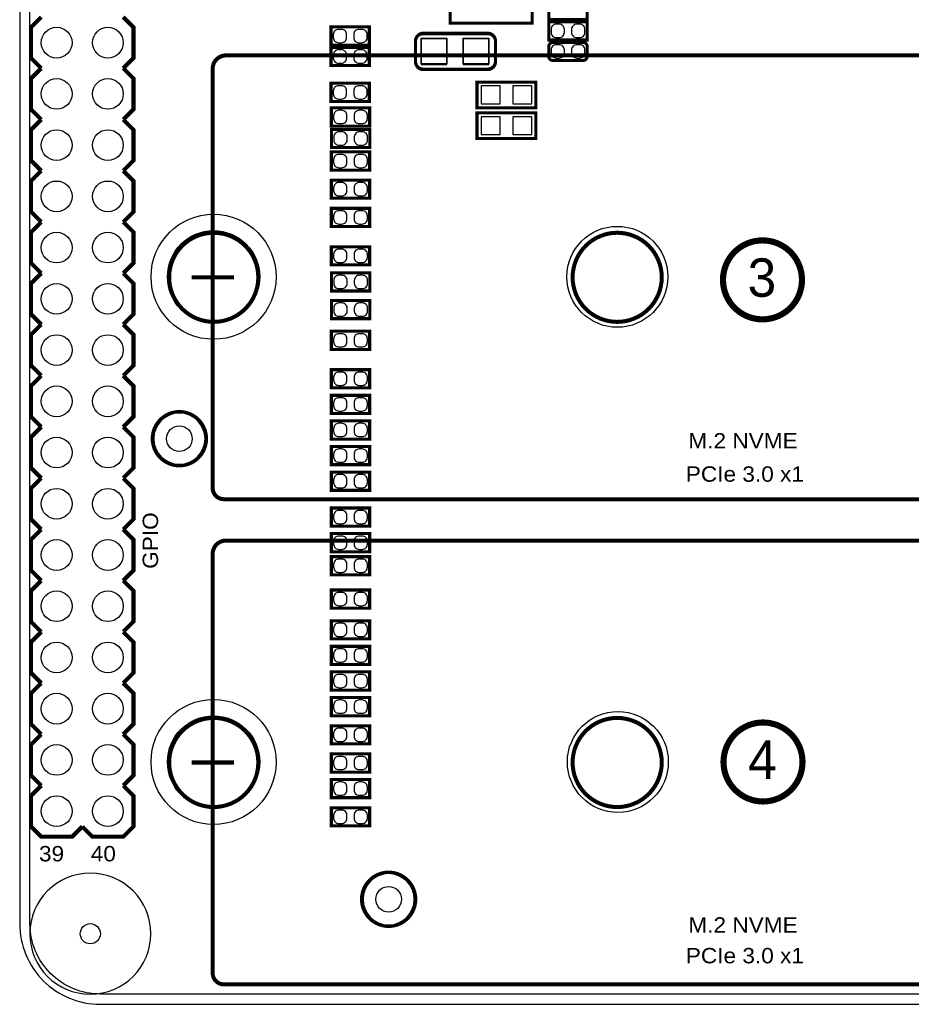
# Model space of a CAD drawing. Extents: x 0 to 160, y 0 to 118.
# Tile 1 of 13: x 0 to 44, y 0 to 49. Entities that reach past the tile are written whole.
import ezdxf

# ---------------------------------------------------------------- set-up
doc = ezdxf.new("R2010")
doc.units = 0
for name, color, linetype in [('BG_OUTLINE', 254, 'CONTINUOUS'), ('PG_SILKSCREEN_BOTTOM', 12, 'CONTINUOUS'), ('PG_SILKSCREEN_TOP', 9, 'CONTINUOUS'), ('PIN_BOTTOM', 1, 'CONTINUOUS'), ('PIN_TOP', 110, 'CONTINUOUS'), ('RKI_ALL', 40, 'CONTINUOUS'), ('RKO_ALL', 23, 'CONTINUOUS'), ('RKO_BOTTOM', 23, 'CONTINUOUS'), ('RKO_TOP', 23, 'CONTINUOUS'), ('VKO_BOTTOM', 23, 'CONTINUOUS'), ('VKO_TOP', 23, 'CONTINUOUS')]:
    doc.layers.add(name, color=color, linetype=linetype)

msp = doc.modelspace()

# ---------------------------------------------------------------- linework, layer by layer
at = {"layer": 'BG_OUTLINE'}
msp.add_lwpolyline([(3.999992, 0), (155.999688, 0, 0.414214), (159.99968, 3.999992), (159.99968, 111.999776, 0.414214), (155.999688, 115.999768), (151.13, 115.999768), (150.416768, 116.713), (141.224, 116.713), (140.510768, 115.999768), (50.165, 115.999768), (49.735232, 115.57), (43.228768, 115.57), (42.799, 115.999768), (15.748, 115.999768), (15.415768, 116.332), (13.921232, 116.332), (13.589, 115.999768), (3.999992, 115.999768, 0.414214), (0, 111.999776), (0, 3.999992, 0.414214)], format="xyb", close=True, dxfattribs=at)
at = {"layer": 'PG_SILKSCREEN_BOTTOM', "const_width": 0.1524}
for points in [[(23.5839, 47.7393), (23.5839, 46.7233, -0.414214), (23.2029, 46.3423), (20.0025, 46.3423, -0.414214), (19.6215, 46.7233), (19.6215, 47.7393, -0.414214), (20.0025, 48.1203), (23.2029, 48.1203, -0.414214), (23.5839, 47.7393)], [(9.261983, 28.0416, 1), (6.569583, 28.0416, 1), (9.261983, 28.0416)]]:
    msp.add_lwpolyline(points, format="xyb", dxfattribs=at)
for points in [[(25.5905, 45.72), (22.6695, 45.72), (22.6695, 44.45), (25.5905, 44.45), (25.5905, 45.72)], [(25.5905, 44.196), (22.6695, 44.196), (22.6695, 42.926), (25.5905, 42.926), (25.5905, 44.196)]]:
    msp.add_lwpolyline(points, dxfattribs=at)
at = {"layer": 'PG_SILKSCREEN_TOP'}
for points, const_width in [([(25.4, 51.689), (25.4, 48.641), (21.336, 48.641), (21.336, 51.689), (25.4, 51.689)], 0.1524), ([(28.128011, 49.726088), (26.227989, 49.726088), (26.227989, 48.825912), (28.128011, 48.825912), (28.128011, 49.726088)], 0.1524), ([(1.069086, 48.9458), (0.561086, 48.4378), (0.561086, 46.9138), (1.069086, 46.4058)], 0.2032), ([(5.133086, 46.4058), (5.641086, 46.9138), (5.641086, 48.4378), (5.133086, 48.9458)], 0.2032), ([(15.432989, 47.555912), (17.333011, 47.555912), (17.333011, 48.456088), (15.432989, 48.456088), (15.432989, 47.555912)], 0.1524), ([(26.227989, 47.809912), (28.128011, 47.809912), (28.128011, 48.710088), (26.227989, 48.710088), (26.227989, 47.809912)], 0.1524), ([(17.333011, 47.440088), (15.432989, 47.440088), (15.432989, 46.539912), (17.333011, 46.539912), (17.333011, 47.440088)], 0.1524), ([(1.069086, 46.4058), (0.561086, 45.8978), (0.561086, 44.3738), (1.069086, 43.8658)], 0.2032), ([(5.133086, 43.8658), (5.641086, 44.3738), (5.641086, 45.8978), (5.133086, 46.4058)], 0.2032), ([(17.333011, 45.662088), (15.432989, 45.662088), (15.432989, 44.761912), (17.333011, 44.761912), (17.333011, 45.662088)], 0.1524), ([(17.349394, 44.442888), (15.449372, 44.442888), (15.449372, 43.542712), (17.349394, 43.542712), (17.349394, 44.442888)], 0.1524), ([(1.069086, 43.8658), (0.561086, 43.3578), (0.561086, 41.8338), (1.069086, 41.3258)], 0.2032), ([(5.133086, 41.3258), (5.641086, 41.8338), (5.641086, 43.3578), (5.133086, 43.8658)], 0.2032), ([(15.458389, 42.475912), (17.358411, 42.475912), (17.358411, 43.376088), (15.458389, 43.376088), (15.458389, 42.475912)], 0.1524), ([(17.349394, 42.258488), (15.449372, 42.258488), (15.449372, 41.358312), (17.349394, 41.358312), (17.349394, 42.258488)], 0.1524), ([(1.069086, 41.3258), (0.561086, 40.8178), (0.561086, 39.2938), (1.069086, 38.7858)], 0.2032), ([(5.133086, 38.7858), (5.641086, 39.2938), (5.641086, 40.8178), (5.133086, 41.3258)], 0.2032), ([(17.349394, 40.861488), (15.449372, 40.861488), (15.449372, 39.961312), (17.349394, 39.961312), (17.349394, 40.861488)], 0.1524), ([(15.449372, 38.564312), (17.349394, 38.564312), (17.349394, 39.464488), (15.449372, 39.464488), (15.449372, 38.564312)], 0.1524), ([(1.069086, 38.7858), (0.561086, 38.2778), (0.561086, 36.7538), (1.069086, 36.2458)], 0.2032), ([(5.133086, 36.2458), (5.641086, 36.7538), (5.641086, 38.2778), (5.133086, 38.7858)], 0.2032), ([(15.449372, 36.659312), (17.349394, 36.659312), (17.349394, 37.559488), (15.449372, 37.559488), (15.449372, 36.659312)], 0.1524), ([(1.069086, 36.2458), (0.561086, 35.7378), (0.561086, 34.2138), (1.069086, 33.7058)], 0.2032), ([(5.133086, 33.7058), (5.641086, 34.2138), (5.641086, 35.7378), (5.133086, 36.2458)], 0.2032), ([(8.518093, 36.0426), (9.518091, 36.0426)], 0.2), ([(9.618091, 36.0426), (10.618089, 36.0426)], 0.2), ([(17.358411, 36.264088), (15.458389, 36.264088), (15.458389, 35.363912), (17.358411, 35.363912), (17.358411, 36.264088)], 0.1524), ([(15.458389, 33.992312), (17.358411, 33.992312), (17.358411, 34.892488), (15.458389, 34.892488), (15.458389, 33.992312)], 0.1524), ([(1.069086, 33.7058), (0.561086, 33.1978), (0.561086, 31.6738), (1.069086, 31.1658)], 0.2032), ([(5.133086, 31.1658), (5.641086, 31.6738), (5.641086, 33.1978), (5.133086, 33.7058)], 0.2032), ([(17.349394, 33.368488), (15.449372, 33.368488), (15.449372, 32.468312), (17.349394, 32.468312), (17.349394, 33.368488)], 0.1524), ([(1.069086, 31.1658), (0.561086, 30.6578), (0.561086, 29.1338), (1.069086, 28.6258)], 0.2032), ([(5.133086, 28.6258), (5.641086, 29.1338), (5.641086, 30.6578), (5.133086, 31.1658)], 0.2032), ([(15.449372, 30.563312), (17.349394, 30.563312), (17.349394, 31.463488), (15.449372, 31.463488), (15.449372, 30.563312)], 0.1524), ([(15.449372, 29.293312), (17.349394, 29.293312), (17.349394, 30.193488), (15.449372, 30.193488), (15.449372, 29.293312)], 0.1524), ([(17.349394, 28.923488), (15.449372, 28.923488), (15.449372, 28.023312), (17.349394, 28.023312), (17.349394, 28.923488)], 0.1524), ([(1.069086, 28.6258), (0.561086, 28.1178), (0.561086, 26.5938), (1.069086, 26.0858)], 0.2032), ([(5.133086, 26.0858), (5.641086, 26.5938), (5.641086, 28.1178), (5.133086, 28.6258)], 0.2032), ([(15.449372, 26.753312), (17.349394, 26.753312), (17.349394, 27.653488), (15.449372, 27.653488), (15.449372, 26.753312)], 0.1524), ([(17.349394, 26.383488), (15.449372, 26.383488), (15.449372, 25.483312), (17.349394, 25.483312), (17.349394, 26.383488)], 0.1524), ([(1.069086, 26.0858), (0.561086, 25.5778), (0.561086, 24.0538), (1.069086, 23.5458)], 0.2032), ([(5.133086, 23.5458), (5.641086, 24.0538), (5.641086, 25.5778), (5.133086, 26.0858)], 0.2032), ([(17.349394, 24.605488), (15.449372, 24.605488), (15.449372, 23.705312), (17.349394, 23.705312), (17.349394, 24.605488)], 0.1524), ([(1.069086, 23.5458), (0.561086, 23.0378), (0.561086, 21.5138), (1.069086, 21.0058)], 0.2032), ([(5.133086, 21.0058), (5.641086, 21.5138), (5.641086, 23.0378), (5.133086, 23.5458)], 0.2032), ([(15.449372, 22.435312), (17.349394, 22.435312), (17.349394, 23.335488), (15.449372, 23.335488), (15.449372, 22.435312)], 0.1524), ([(17.349394, 22.192488), (15.449372, 22.192488), (15.449372, 21.292312), (17.349394, 21.292312), (17.349394, 22.192488)], 0.1524), ([(1.069086, 21.0058), (0.561086, 20.4978), (0.561086, 18.9738), (1.069086, 18.4658)], 0.2032), ([(5.133086, 18.4658), (5.641086, 18.9738), (5.641086, 20.4978), (5.133086, 21.0058)], 0.2032), ([(15.449372, 19.641312), (17.349394, 19.641312), (17.349394, 20.541488), (15.449372, 20.541488), (15.449372, 19.641312)], 0.1524), ([(15.449372, 18.117312), (17.349394, 18.117312), (17.349394, 19.017488), (15.449372, 19.017488), (15.449372, 18.117312)], 0.1524), ([(1.069086, 18.4658), (0.561086, 17.9578), (0.561086, 16.4338), (1.069086, 15.9258)], 0.2032), ([(5.133086, 15.9258), (5.641086, 16.4338), (5.641086, 17.9578), (5.133086, 18.4658)], 0.2032), ([(17.349394, 17.747488), (15.449372, 17.747488), (15.449372, 16.847312), (17.349394, 16.847312), (17.349394, 17.747488)], 0.1524), ([(15.449372, 15.577312), (17.349394, 15.577312), (17.349394, 16.477488), (15.449372, 16.477488), (15.449372, 15.577312)], 0.1524), ([(1.069086, 15.9258), (0.561086, 15.4178), (0.561086, 13.8938), (1.069086, 13.3858)], 0.2032), ([(5.133086, 13.3858), (5.641086, 13.8938), (5.641086, 15.4178), (5.133086, 15.9258)], 0.2032), ([(15.449372, 14.307312), (17.349394, 14.307312), (17.349394, 15.207488), (15.449372, 15.207488), (15.449372, 14.307312)], 0.1524), ([(17.349394, 13.810488), (15.449372, 13.810488), (15.449372, 12.910312), (17.349394, 12.910312), (17.349394, 13.810488)], 0.1524), ([(1.069086, 13.3858), (0.561086, 12.8778), (0.561086, 11.3538), (1.069086, 10.8458)], 0.2032), ([(5.133086, 10.8458), (5.641086, 11.3538), (5.641086, 12.8778), (5.133086, 13.3858)], 0.2032), ([(15.449372, 11.513312), (17.349394, 11.513312), (17.349394, 12.413488), (15.449372, 12.413488), (15.449372, 11.513312)], 0.1524), ([(8.518093, 11.9888), (9.518091, 11.9888)], 0.2), ([(9.618091, 11.9888), (10.618089, 11.9888)], 0.2), ([(1.069086, 10.8458), (0.561086, 10.3378), (0.561086, 8.8138), (1.069086, 8.3058)], 0.2032), ([(5.133086, 8.3058), (5.641086, 8.8138), (5.641086, 10.3378), (5.133086, 10.8458)], 0.2032), ([(17.349394, 11.143488), (15.449372, 11.143488), (15.449372, 10.243312), (17.349394, 10.243312), (17.349394, 11.143488)], 0.1524), ([(17.349394, 9.746488), (15.449372, 9.746488), (15.449372, 8.846312), (17.349394, 8.846312), (17.349394, 9.746488)], 0.1524), ([(0.561086, 8.8138), (1.069086, 8.3058), (2.593086, 8.3058), (3.101086, 8.8138)], 0.2032), ([(3.101086, 8.8138), (3.609086, 8.3058), (5.133086, 8.3058), (5.641086, 8.8138)], 0.2032)]:
    msp.add_lwpolyline(points, dxfattribs=dict(at, const_width=const_width))
for points, const_width in [([(23.5839, 46.7487), (23.5839, 47.7647, 0.414214), (23.2029, 48.1457), (20.0025, 48.1457, 0.414214), (19.6215, 47.7647), (19.6215, 46.7487, 0.414214), (20.0025, 46.3677), (23.2029, 46.3677, 0.414214), (23.5839, 46.7487)], 0.1524), ([(27.924811, 47.694088), (26.431189, 47.694088, 0.414214), (26.227989, 47.490888), (26.227989, 46.997112, 0.414214), (26.431189, 46.793912), (27.924811, 46.793912, 0.414214), (28.128011, 46.997112), (28.128011, 47.490888, 0.414214), (27.924811, 47.694088)], 0.1524), ([(86.51809, 47.042603), (10.21809, 47.042603, 0.414221), (9.568078, 46.392592), (9.568078, 25.592608, 0.414223), (10.11809, 25.042597), (85.918091, 25.042597)], 0.2), ([(11.827154, 36.0426, 1), (7.409002, 36.0426, 1), (11.827154, 36.0426)], 0.2), ([(31.82714, 36.0426, 1), (27.409038, 36.0426, 1), (31.82714, 36.0426)], 0.2), ([(38.778764, 35.9156, 1), (34.863202, 35.9156, 1), (38.778764, 35.9156)], 0.3048), ([(86.51809, 22.988803), (10.21809, 22.988803, 0.414221), (9.568078, 22.338792), (9.568078, 1.538808, 0.414223), (10.11809, 0.988797), (85.918091, 0.988797)], 0.2), ([(11.827154, 11.9888, 1), (7.409002, 11.9888, 1), (11.827154, 11.9888)], 0.2), ([(31.82714, 11.9888, 1), (27.409038, 11.9888, 1), (31.82714, 11.9888)], 0.2), ([(38.804164, 12.0142, 1), (34.888602, 12.0142, 1), (38.804164, 12.0142)], 0.3048), ([(19.6342, 5.207, 1), (16.9418, 5.207, 1), (19.6342, 5.207)], 0.1524)]:
    msp.add_lwpolyline(points, format="xyb", dxfattribs=dict(at, const_width=const_width))
at = {"layer": 'PIN_BOTTOM'}
for points in [[(21.1709, 46.5963), (21.1709, 47.8663), (19.9009, 47.8663), (19.9009, 46.5963)], [(23.2537, 46.5963), (23.2537, 47.8663), (21.9837, 47.8663), (21.9837, 46.5963)], [(23.8125, 44.6405), (23.8125, 45.5295), (22.8727, 45.5295), (22.8727, 44.6405)], [(25.3873, 44.6405), (25.3873, 45.5295), (24.4475, 45.5295), (24.4475, 44.6405)], [(23.8125, 43.1165), (23.8125, 44.0055), (22.8727, 44.0055), (22.8727, 43.1165)], [(25.3873, 43.1165), (25.3873, 44.0055), (24.4475, 44.0055), (24.4475, 43.1165)]]:
    msp.add_lwpolyline(points, close=True, dxfattribs=at)
for centre, radius in [((1.831086, 47.6758), 0.762), ((4.371086, 47.6758), 0.762), ((1.831086, 45.1358), 0.762), ((4.371086, 45.1358), 0.762), ((1.831086, 42.5958), 0.762), ((4.371086, 42.5958), 0.762), ((1.831086, 40.0558), 0.762), ((4.371086, 40.0558), 0.762), ((29.625798, 36.068), 2.5019), ((1.831086, 37.5158), 0.762), ((4.371086, 37.5158), 0.762), ((9.610598, 36.068), 2.286), ((1.831086, 34.9758), 0.762), ((4.371086, 34.9758), 0.762), ((1.831086, 32.4358), 0.762), ((4.371086, 32.4358), 0.762), ((1.831086, 29.8958), 0.762), ((4.371086, 29.8958), 0.762), ((7.915783, 28.0416), 0.635), ((1.831086, 27.3558), 0.762), ((4.371086, 27.3558), 0.762), ((1.831086, 24.8158), 0.762), ((4.371086, 24.8158), 0.762), ((1.831086, 22.2758), 0.762), ((4.371086, 22.2758), 0.762), ((1.831086, 19.7358), 0.762), ((4.371086, 19.7358), 0.762), ((1.831086, 17.1958), 0.762), ((4.371086, 17.1958), 0.762), ((1.831086, 14.6558), 0.762), ((4.371086, 14.6558), 0.762), ((9.610598, 12.0142), 2.286), ((29.651198, 12.0142), 2.5019), ((1.831086, 12.1158), 0.762), ((4.371086, 12.1158), 0.762), ((1.831086, 9.5758), 0.762), ((4.371086, 9.5758), 0.762), ((3.499993, 3.499993), 0.499999)]:
    msp.add_circle(centre, radius, dxfattribs=at)
at = {"layer": 'PIN_TOP'}
for points in [[(15.7988, 47.6758), (15.9512, 47.6758, 0.414214), (16.2052, 47.9298), (16.2052, 48.0822, 0.414214), (15.9512, 48.3362), (15.7988, 48.3362, 0.414214), (15.5448, 48.0822), (15.5448, 47.9298, 0.414214)], [(16.8148, 47.6758), (16.9672, 47.6758, 0.414214), (17.2212, 47.9298), (17.2212, 48.0822, 0.414214), (16.9672, 48.3362), (16.8148, 48.3362, 0.414214), (16.5608, 48.0822), (16.5608, 47.9298, 0.414214)], [(26.5938, 47.9298), (26.7462, 47.9298, 0.414214), (27.0002, 48.1838), (27.0002, 48.3362, 0.414214), (26.7462, 48.5902), (26.5938, 48.5902, 0.414214), (26.3398, 48.3362), (26.3398, 48.1838, 0.414214)], [(27.6098, 47.9298), (27.7622, 47.9298, 0.414214), (28.0162, 48.1838), (28.0162, 48.3362, 0.414214), (27.7622, 48.5902), (27.6098, 48.5902, 0.414214), (27.3558, 48.3362), (27.3558, 48.1838, 0.414214)], [(26.7462, 47.5742), (26.5938, 47.5742, 0.414214), (26.3398, 47.3202), (26.3398, 47.1678, 0.414214), (26.5938, 46.9138), (26.7462, 46.9138, 0.414214), (27.0002, 47.1678), (27.0002, 47.3202, 0.414214)], [(27.7622, 47.5742), (27.6098, 47.5742, 0.414214), (27.3558, 47.3202), (27.3558, 47.1678, 0.414214), (27.6098, 46.9138), (27.7622, 46.9138, 0.414214), (28.0162, 47.1678), (28.0162, 47.3202, 0.414214)], [(15.9512, 47.3202), (15.7988, 47.3202, 0.414214), (15.5448, 47.0662), (15.5448, 46.9138, 0.414214), (15.7988, 46.6598), (15.9512, 46.6598, 0.414214), (16.2052, 46.9138), (16.2052, 47.0662, 0.414214)], [(16.9672, 47.3202), (16.8148, 47.3202, 0.414214), (16.5608, 47.0662), (16.5608, 46.9138, 0.414214), (16.8148, 46.6598), (16.9672, 46.6598, 0.414214), (17.2212, 46.9138), (17.2212, 47.0662, 0.414214)], [(15.9512, 45.5422), (15.7988, 45.5422, 0.414214), (15.5448, 45.2882), (15.5448, 45.1358, 0.414214), (15.7988, 44.8818), (15.9512, 44.8818, 0.414214), (16.2052, 45.1358), (16.2052, 45.2882, 0.414214)], [(16.9672, 45.5422), (16.8148, 45.5422, 0.414214), (16.5608, 45.2882), (16.5608, 45.1358, 0.414214), (16.8148, 44.8818), (16.9672, 44.8818, 0.414214), (17.2212, 45.1358), (17.2212, 45.2882, 0.414214)], [(15.967583, 44.323), (15.815183, 44.323, 0.414214), (15.561183, 44.069), (15.561183, 43.9166, 0.414214), (15.815183, 43.6626), (15.967583, 43.6626, 0.414214), (16.221583, 43.9166), (16.221583, 44.069, 0.414214)], [(16.983583, 44.323), (16.831183, 44.323, 0.414214), (16.577183, 44.069), (16.577183, 43.9166, 0.414214), (16.831183, 43.6626), (16.983583, 43.6626, 0.414214), (17.237583, 43.9166), (17.237583, 44.069, 0.414214)], [(15.8242, 42.5958), (15.9766, 42.5958, 0.414214), (16.2306, 42.8498), (16.2306, 43.0022, 0.414214), (15.9766, 43.2562), (15.8242, 43.2562, 0.414214), (15.5702, 43.0022), (15.5702, 42.8498, 0.414214)], [(16.8402, 42.5958), (16.9926, 42.5958, 0.414214), (17.2466, 42.8498), (17.2466, 43.0022, 0.414214), (16.9926, 43.2562), (16.8402, 43.2562, 0.414214), (16.5862, 43.0022), (16.5862, 42.8498, 0.414214)], [(15.967583, 42.1386), (15.815183, 42.1386, 0.414214), (15.561183, 41.8846), (15.561183, 41.7322, 0.414214), (15.815183, 41.4782), (15.967583, 41.4782, 0.414214), (16.221583, 41.7322), (16.221583, 41.8846, 0.414214)], [(16.983583, 42.1386), (16.831183, 42.1386, 0.414214), (16.577183, 41.8846), (16.577183, 41.7322, 0.414214), (16.831183, 41.4782), (16.983583, 41.4782, 0.414214), (17.237583, 41.7322), (17.237583, 41.8846, 0.414214)], [(15.967583, 40.7416), (15.815183, 40.7416, 0.414214), (15.561183, 40.4876), (15.561183, 40.3352, 0.414214), (15.815183, 40.0812), (15.967583, 40.0812, 0.414214), (16.221583, 40.3352), (16.221583, 40.4876, 0.414214)], [(16.983583, 40.7416), (16.831183, 40.7416, 0.414214), (16.577183, 40.4876), (16.577183, 40.3352, 0.414214), (16.831183, 40.0812), (16.983583, 40.0812, 0.414214), (17.237583, 40.3352), (17.237583, 40.4876, 0.414214)], [(15.815183, 38.6842), (15.967583, 38.6842, 0.414214), (16.221583, 38.9382), (16.221583, 39.0906, 0.414214), (15.967583, 39.3446), (15.815183, 39.3446, 0.414214), (15.561183, 39.0906), (15.561183, 38.9382, 0.414214)], [(16.831183, 38.6842), (16.983583, 38.6842, 0.414214), (17.237583, 38.9382), (17.237583, 39.0906, 0.414214), (16.983583, 39.3446), (16.831183, 39.3446, 0.414214), (16.577183, 39.0906), (16.577183, 38.9382, 0.414214)], [(15.815183, 36.7792), (15.967583, 36.7792, 0.414214), (16.221583, 37.0332), (16.221583, 37.1856, 0.414214), (15.967583, 37.4396), (15.815183, 37.4396, 0.414214), (15.561183, 37.1856), (15.561183, 37.0332, 0.414214)], [(16.831183, 36.7792), (16.983583, 36.7792, 0.414214), (17.237583, 37.0332), (17.237583, 37.1856, 0.414214), (16.983583, 37.4396), (16.831183, 37.4396, 0.414214), (16.577183, 37.1856), (16.577183, 37.0332, 0.414214)], [(15.9766, 36.1442), (15.8242, 36.1442, 0.414214), (15.5702, 35.8902), (15.5702, 35.7378, 0.414214), (15.8242, 35.4838), (15.9766, 35.4838, 0.414214), (16.2306, 35.7378), (16.2306, 35.8902, 0.414214)], [(16.9926, 36.1442), (16.8402, 36.1442, 0.414214), (16.5862, 35.8902), (16.5862, 35.7378, 0.414214), (16.8402, 35.4838), (16.9926, 35.4838, 0.414214), (17.2466, 35.7378), (17.2466, 35.8902, 0.414214)], [(15.8242, 34.1122), (15.9766, 34.1122, 0.414214), (16.2306, 34.3662), (16.2306, 34.5186, 0.414214), (15.9766, 34.7726), (15.8242, 34.7726, 0.414214), (15.5702, 34.5186), (15.5702, 34.3662, 0.414214)], [(16.8402, 34.1122), (16.9926, 34.1122, 0.414214), (17.2466, 34.3662), (17.2466, 34.5186, 0.414214), (16.9926, 34.7726), (16.8402, 34.7726, 0.414214), (16.5862, 34.5186), (16.5862, 34.3662, 0.414214)], [(15.967583, 33.2486), (15.815183, 33.2486, 0.414214), (15.561183, 32.9946), (15.561183, 32.8422, 0.414214), (15.815183, 32.5882), (15.967583, 32.5882, 0.414214), (16.221583, 32.8422), (16.221583, 32.9946, 0.414214)], [(16.983583, 33.2486), (16.831183, 33.2486, 0.414214), (16.577183, 32.9946), (16.577183, 32.8422, 0.414214), (16.831183, 32.5882), (16.983583, 32.5882, 0.414214), (17.237583, 32.8422), (17.237583, 32.9946, 0.414214)], [(15.815183, 30.6832), (15.967583, 30.6832, 0.414214), (16.221583, 30.9372), (16.221583, 31.0896, 0.414214), (15.967583, 31.3436), (15.815183, 31.3436, 0.414214), (15.561183, 31.0896), (15.561183, 30.9372, 0.414214)], [(16.831183, 30.6832), (16.983583, 30.6832, 0.414214), (17.237583, 30.9372), (17.237583, 31.0896, 0.414214), (16.983583, 31.3436), (16.831183, 31.3436, 0.414214), (16.577183, 31.0896), (16.577183, 30.9372, 0.414214)], [(15.815183, 29.4132), (15.967583, 29.4132, 0.414214), (16.221583, 29.6672), (16.221583, 29.8196, 0.414214), (15.967583, 30.0736), (15.815183, 30.0736, 0.414214), (15.561183, 29.8196), (15.561183, 29.6672, 0.414214)], [(16.831183, 29.4132), (16.983583, 29.4132, 0.414214), (17.237583, 29.6672), (17.237583, 29.8196, 0.414214), (16.983583, 30.0736), (16.831183, 30.0736, 0.414214), (16.577183, 29.8196), (16.577183, 29.6672, 0.414214)], [(15.967583, 28.8036), (15.815183, 28.8036, 0.414214), (15.561183, 28.5496), (15.561183, 28.3972, 0.414214), (15.815183, 28.1432), (15.967583, 28.1432, 0.414214), (16.221583, 28.3972), (16.221583, 28.5496, 0.414214)], [(16.983583, 28.8036), (16.831183, 28.8036, 0.414214), (16.577183, 28.5496), (16.577183, 28.3972, 0.414214), (16.831183, 28.1432), (16.983583, 28.1432, 0.414214), (17.237583, 28.3972), (17.237583, 28.5496, 0.414214)], [(15.815183, 26.8732), (15.967583, 26.8732, 0.414214), (16.221583, 27.1272), (16.221583, 27.2796, 0.414214), (15.967583, 27.5336), (15.815183, 27.5336, 0.414214), (15.561183, 27.2796), (15.561183, 27.1272, 0.414214)], [(16.831183, 26.8732), (16.983583, 26.8732, 0.414214), (17.237583, 27.1272), (17.237583, 27.2796, 0.414214), (16.983583, 27.5336), (16.831183, 27.5336, 0.414214), (16.577183, 27.2796), (16.577183, 27.1272, 0.414214)], [(15.967583, 26.2636), (15.815183, 26.2636, 0.414214), (15.561183, 26.0096), (15.561183, 25.8572, 0.414214), (15.815183, 25.6032), (15.967583, 25.6032, 0.414214), (16.221583, 25.8572), (16.221583, 26.0096, 0.414214)], [(16.983583, 26.2636), (16.831183, 26.2636, 0.414214), (16.577183, 26.0096), (16.577183, 25.8572, 0.414214), (16.831183, 25.6032), (16.983583, 25.6032, 0.414214), (17.237583, 25.8572), (17.237583, 26.0096, 0.414214)], [(15.967583, 24.4856), (15.815183, 24.4856, 0.414214), (15.561183, 24.2316), (15.561183, 24.0792, 0.414214), (15.815183, 23.8252), (15.967583, 23.8252, 0.414214), (16.221583, 24.0792), (16.221583, 24.2316, 0.414214)], [(16.983583, 24.4856), (16.831183, 24.4856, 0.414214), (16.577183, 24.2316), (16.577183, 24.0792, 0.414214), (16.831183, 23.8252), (16.983583, 23.8252, 0.414214), (17.237583, 24.0792), (17.237583, 24.2316, 0.414214)], [(15.815183, 22.5552), (15.967583, 22.5552, 0.414214), (16.221583, 22.8092), (16.221583, 22.9616, 0.414214), (15.967583, 23.2156), (15.815183, 23.2156, 0.414214), (15.561183, 22.9616), (15.561183, 22.8092, 0.414214)], [(16.831183, 22.5552), (16.983583, 22.5552, 0.414214), (17.237583, 22.8092), (17.237583, 22.9616, 0.414214), (16.983583, 23.2156), (16.831183, 23.2156, 0.414214), (16.577183, 22.9616), (16.577183, 22.8092, 0.414214)], [(15.967583, 22.0726), (15.815183, 22.0726, 0.414214), (15.561183, 21.8186), (15.561183, 21.6662, 0.414214), (15.815183, 21.4122), (15.967583, 21.4122, 0.414214), (16.221583, 21.6662), (16.221583, 21.8186, 0.414214)], [(16.983583, 22.0726), (16.831183, 22.0726, 0.414214), (16.577183, 21.8186), (16.577183, 21.6662, 0.414214), (16.831183, 21.4122), (16.983583, 21.4122, 0.414214), (17.237583, 21.6662), (17.237583, 21.8186, 0.414214)], [(15.815183, 19.7612), (15.967583, 19.7612, 0.414214), (16.221583, 20.0152), (16.221583, 20.1676, 0.414214), (15.967583, 20.4216), (15.815183, 20.4216, 0.414214), (15.561183, 20.1676), (15.561183, 20.0152, 0.414214)], [(16.831183, 19.7612), (16.983583, 19.7612, 0.414214), (17.237583, 20.0152), (17.237583, 20.1676, 0.414214), (16.983583, 20.4216), (16.831183, 20.4216, 0.414214), (16.577183, 20.1676), (16.577183, 20.0152, 0.414214)], [(15.815183, 18.2372), (15.967583, 18.2372, 0.414214), (16.221583, 18.4912), (16.221583, 18.6436, 0.414214), (15.967583, 18.8976), (15.815183, 18.8976, 0.414214), (15.561183, 18.6436), (15.561183, 18.4912, 0.414214)], [(16.831183, 18.2372), (16.983583, 18.2372, 0.414214), (17.237583, 18.4912), (17.237583, 18.6436, 0.414214), (16.983583, 18.8976), (16.831183, 18.8976, 0.414214), (16.577183, 18.6436), (16.577183, 18.4912, 0.414214)], [(15.967583, 17.6276), (15.815183, 17.6276, 0.414214), (15.561183, 17.3736), (15.561183, 17.2212, 0.414214), (15.815183, 16.9672), (15.967583, 16.9672, 0.414214), (16.221583, 17.2212), (16.221583, 17.3736, 0.414214)], [(16.983583, 17.6276), (16.831183, 17.6276, 0.414214), (16.577183, 17.3736), (16.577183, 17.2212, 0.414214), (16.831183, 16.9672), (16.983583, 16.9672, 0.414214), (17.237583, 17.2212), (17.237583, 17.3736, 0.414214)], [(15.815183, 15.6972), (15.967583, 15.6972, 0.414214), (16.221583, 15.9512), (16.221583, 16.1036, 0.414214), (15.967583, 16.3576), (15.815183, 16.3576, 0.414214), (15.561183, 16.1036), (15.561183, 15.9512, 0.414214)], [(16.831183, 15.6972), (16.983583, 15.6972, 0.414214), (17.237583, 15.9512), (17.237583, 16.1036, 0.414214), (16.983583, 16.3576), (16.831183, 16.3576, 0.414214), (16.577183, 16.1036), (16.577183, 15.9512, 0.414214)], [(15.815183, 14.4272), (15.967583, 14.4272, 0.414214), (16.221583, 14.6812), (16.221583, 14.8336, 0.414214), (15.967583, 15.0876), (15.815183, 15.0876, 0.414214), (15.561183, 14.8336), (15.561183, 14.6812, 0.414214)], [(16.831183, 14.4272), (16.983583, 14.4272, 0.414214), (17.237583, 14.6812), (17.237583, 14.8336, 0.414214), (16.983583, 15.0876), (16.831183, 15.0876, 0.414214), (16.577183, 14.8336), (16.577183, 14.6812, 0.414214)], [(15.967583, 13.6906), (15.815183, 13.6906, 0.414214), (15.561183, 13.4366), (15.561183, 13.2842, 0.414214), (15.815183, 13.0302), (15.967583, 13.0302, 0.414214), (16.221583, 13.2842), (16.221583, 13.4366, 0.414214)], [(16.983583, 13.6906), (16.831183, 13.6906, 0.414214), (16.577183, 13.4366), (16.577183, 13.2842, 0.414214), (16.831183, 13.0302), (16.983583, 13.0302, 0.414214), (17.237583, 13.2842), (17.237583, 13.4366, 0.414214)], [(15.815183, 11.6332), (15.967583, 11.6332, 0.414214), (16.221583, 11.8872), (16.221583, 12.0396, 0.414214), (15.967583, 12.2936), (15.815183, 12.2936, 0.414214), (15.561183, 12.0396), (15.561183, 11.8872, 0.414214)], [(16.831183, 11.6332), (16.983583, 11.6332, 0.414214), (17.237583, 11.8872), (17.237583, 12.0396, 0.414214), (16.983583, 12.2936), (16.831183, 12.2936, 0.414214), (16.577183, 12.0396), (16.577183, 11.8872, 0.414214)], [(15.967583, 11.0236), (15.815183, 11.0236, 0.414214), (15.561183, 10.7696), (15.561183, 10.6172, 0.414214), (15.815183, 10.3632), (15.967583, 10.3632, 0.414214), (16.221583, 10.6172), (16.221583, 10.7696, 0.414214)], [(16.983583, 11.0236), (16.831183, 11.0236, 0.414214), (16.577183, 10.7696), (16.577183, 10.6172, 0.414214), (16.831183, 10.3632), (16.983583, 10.3632, 0.414214), (17.237583, 10.6172), (17.237583, 10.7696, 0.414214)], [(15.967583, 9.6266), (15.815183, 9.6266, 0.414214), (15.561183, 9.3726), (15.561183, 9.2202, 0.414214), (15.815183, 8.9662), (15.967583, 8.9662, 0.414214), (16.221583, 9.2202), (16.221583, 9.3726, 0.414214)], [(16.983583, 9.6266), (16.831183, 9.6266, 0.414214), (16.577183, 9.3726), (16.577183, 9.2202, 0.414214), (16.831183, 8.9662), (16.983583, 8.9662, 0.414214), (17.237583, 9.2202), (17.237583, 9.3726, 0.414214)]]:
    msp.add_lwpolyline(points, format="xyb", close=True, dxfattribs=at)
for points in [[(21.1709, 47.8917), (21.1709, 46.6217), (19.9009, 46.6217), (19.9009, 47.8917)], [(23.2537, 47.8917), (23.2537, 46.6217), (21.9837, 46.6217), (21.9837, 47.8917)]]:
    msp.add_lwpolyline(points, close=True, dxfattribs=at)
for centre, radius in [((1.831086, 47.6758), 0.762), ((4.371086, 47.6758), 0.762), ((1.831086, 45.1358), 0.762), ((4.371086, 45.1358), 0.762), ((1.831086, 42.5958), 0.762), ((4.371086, 42.5958), 0.762), ((1.831086, 40.0558), 0.762), ((4.371086, 40.0558), 0.762), ((9.610598, 36.068), 3.0988), ((29.625798, 36.068), 2.5019), ((1.831086, 37.5158), 0.762), ((4.371086, 37.5158), 0.762), ((1.831086, 34.9758), 0.762), ((4.371086, 34.9758), 0.762), ((1.831086, 32.4358), 0.762), ((4.371086, 32.4358), 0.762), ((1.831086, 29.8958), 0.762), ((4.371086, 29.8958), 0.762), ((1.831086, 27.3558), 0.762), ((4.371086, 27.3558), 0.762), ((1.831086, 24.8158), 0.762), ((4.371086, 24.8158), 0.762), ((1.831086, 22.2758), 0.762), ((4.371086, 22.2758), 0.762), ((1.831086, 19.7358), 0.762), ((4.371086, 19.7358), 0.762), ((1.831086, 17.1958), 0.762), ((4.371086, 17.1958), 0.762), ((1.831086, 14.6558), 0.762), ((4.371086, 14.6558), 0.762), ((9.610598, 12.0142), 3.0988), ((29.651198, 12.0142), 2.5019), ((1.831086, 12.1158), 0.762), ((4.371086, 12.1158), 0.762), ((1.831086, 9.5758), 0.762), ((4.371086, 9.5758), 0.762), ((18.288, 5.207), 0.635), ((3.499993, 3.499993), 0.499999)]:
    msp.add_circle(centre, radius, dxfattribs=at)
at = {"layer": 'RKI_ALL'}
msp.add_lwpolyline([(155.999688, 0.508), (3.999992, 0.508, -0.414214), (0.508, 3.999992), (0.508, 111.999776, -0.414214), (3.999992, 115.491768), (13.799414, 115.491768), (14.131646, 115.824), (15.205354, 115.824), (15.537586, 115.491768), (42.588586, 115.491768), (43.018354, 115.062), (49.945646, 115.062), (50.375414, 115.491768), (140.721182, 115.491768), (141.434414, 116.205), (150.206354, 116.205), (150.919586, 115.491768), (155.999688, 115.491768, -0.414214), (159.49168, 111.999776), (159.49168, 3.999992, -0.414214)], format="xyb", close=True, dxfattribs=at)
at = {"layer": 'RKO_ALL'}
msp.add_lwpolyline([(6.500012, 3.499993, 1), (0.499988, 3.500007, 1)], format="xyb", close=True, dxfattribs=at)
msp.add_lwpolyline([(6.500012, 3.499993, 1), (0.499988, 3.500007, 1)], format="xyb", close=True, dxfattribs=at)
msp.add_lwpolyline([(6.500012, 3.499993, 1), (0.499988, 3.500007, 1)], format="xyb", close=True, dxfattribs=at)
at = {"layer": 'RKO_BOTTOM'}
msp.add_lwpolyline([(9.185783, 28.0416, 1), (6.645783, 28.0416, 1)], format="xyb", close=True, dxfattribs=at)
at = {"layer": 'RKO_TOP'}
msp.add_lwpolyline([(19.558, 5.207, 1), (17.018, 5.207, 1)], format="xyb", close=True, dxfattribs=at)
at = {"layer": 'VKO_BOTTOM'}
msp.add_lwpolyline([(9.185783, 28.0416, 1), (6.645783, 28.0416, 1)], format="xyb", close=True, dxfattribs=at)
at = {"layer": 'VKO_TOP'}
msp.add_lwpolyline([(19.558, 5.207, 1), (17.018, 5.207, 1)], format="xyb", close=True, dxfattribs=at)

# ---------------------------------------------------------------- texts
at = {"layer": 'PG_SILKSCREEN_TOP'}
for s, p in [('3', (36.084383, 35.0774)), ('4', (36.109783, 11.176))]:
    msp.add_text(s, height=1.905, dxfattribs=at).set_placement(p)
at = {"layer": 'PG_SILKSCREEN_TOP', "width": 1.1}
for s, p in [('M.2 NVME', (33.147, 27.559)), ('PCIe 3.0 x1', (33.02, 25.908)), ('39', (0.956183, 7.0866)), ('40', (3.521583, 7.0866)), ('M.2 NVME', (33.147, 3.556)), ('PCIe 3.0 x1', (33.02, 2.032))]:
    msp.add_text(s, height=0.762, dxfattribs=at).set_placement(p)
msp.add_text('GPIO', height=0.762, rotation=90, dxfattribs=at).set_placement((6.858, 21.59))

doc.saveas('drawing.dxf')
